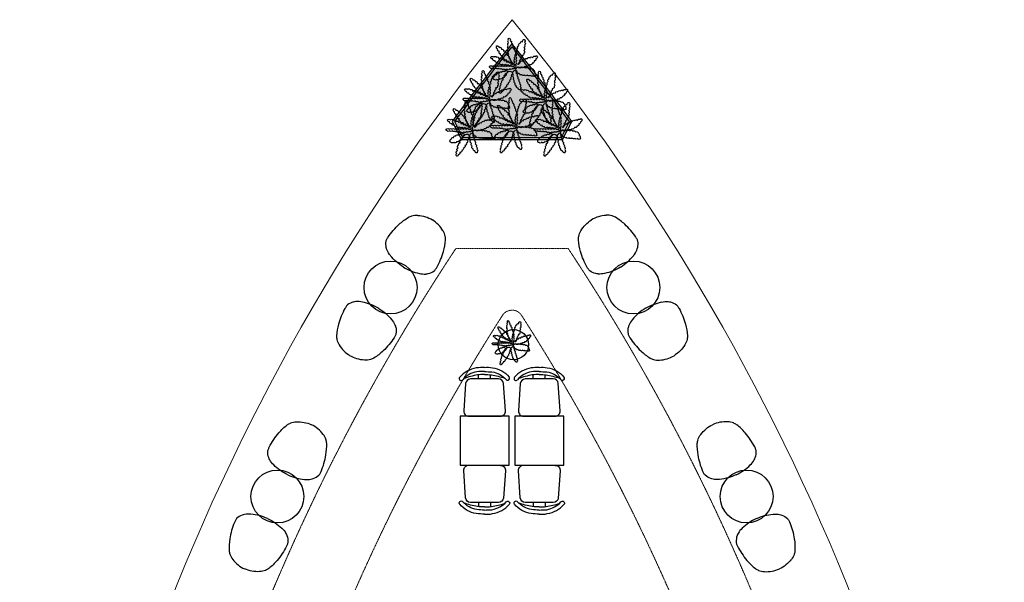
# Model space of a CAD drawing. Header units: millimetres. Extents: x 121304 to 134337, y 15060 to 32301.
# Tile 5 of 5: x 121304 to 134337, y 24853 to 32301. Entities that reach past the tile are written whole.
import ezdxf

# ---------------------------------------------------------------- set-up
doc = ezdxf.new("R2010")
doc.units = ezdxf.units.MM
doc.header["$LTSCALE"] = 2
doc.linetypes.add('HIDDEN', pattern=[0.375, 0.25, -0.125])
doc.layers.add('0_F&B AREA', color=3, linetype='Continuous', lineweight=0)
for name, color, linetype in [('Carpentry', 2, 'Continuous'), ('hn-furniture-loose', 5, 'Continuous'), ('New-Equipment', 1, 'Continuous'), ('Planter', 1, 'Continuous')]:
    doc.layers.add(name, color=color, linetype=linetype)

# ---------------------------------------------------------------- blocks, each defined once
blk = doc.blocks.new('A$C4B84193C')
at = {"layer": 'hn-furniture-loose', "color": 1}
for p, q in [((307.9, -222.4), (337.3, -251.8)), ((222.4, -307.9), (251.8, -337.3))]:
    blk.add_line(p, q, dxfattribs=at)
blk.add_lwpolyline([(112.5, 112.5), (-112.5, -112.5, 0.433848), (-110, -185.5), (97.4, -366.9, 0.394848), (165.7, -364.7), (364.7, -165.7, 0.394848), (366.9, -97.4), (185.5, 110, 0.433848)], format="xyb", close=True, dxfattribs=at)
for points in [[(296.7, -296.7, 0.032411), (343.1, -244.5, 0.048945), (414.9, -120.8)], [(318.6, -318.6, 0.035289), (369.4, -262, 0.182774), (414.2, -105)], [(346.4, -347.4, 0.035546), (401.3, -286.1, 0.176466), (454.1, -102, 0.178603)], [(296.7, -296.7, -0.032411), (244.5, -343.1, -0.027453), (126.5, -414.9)], [(346.4, -347.4, -0.089325), (286.1, -401.3, -0.180912), (102, -454.1, -0.178603)], [(318.6, -318.6, 0.015041), (262, -369.4, -0.168273), (105, -414.2)]]:
    blk.add_lwpolyline(points, format="xyb", dxfattribs=at)
for centre, start, end in [((434.2, -103.5), 4.24708, 184.24708), ((103.5, -434.2), 85.75292, 265.75292)]:
    blk.add_arc(centre, 20, start, end, dxfattribs=at)
blk = doc.blocks.new('Planter')
at = {"layer": 'Planter', "color": 85, "true_color": 0x67a552}
for points in [[(-108, -51, -0.520567), (-136, -59, -0.520567), (-165, -68, -0.520567), (-195, -70, -0.520567), (-225, -75, -0.520567), (-255, -75, -0.520567), (-284, -66, -0.520567), (-314, -65, -0.520567), (-343, -61, -0.520567), (-373, -61, -0.520567), (-403, -60, -0.520567), (-409, -46, -0.520567), (-379, -46, -0.520567), (-349, -46, -0.520567), (-319, -46, -0.520567), (-289, -46, -0.520567), (-259, -46, -0.520567), (-229, -46, -0.520567), (-199, -46, -0.520567), (-169, -46, -0.520567), (-155, -46, -0.520567), (-182, -33, -0.520567), (-211, -28, -0.520567), (-241, -24, -0.520567), (-271, -23, -0.520567), (-301, -18, -0.520567), (-326, -2, -0.520567), (-351, 14, -0.520567), (-375, 33, -0.520567), (-395, 53, -0.520567), (-365, 53, -0.520567), (-335, 53, -0.520567), (-310, 37, -0.520567), (-280, 30, -0.520567), (-254, 15, -0.520567), (-228, 0, -0.520567), (-199, -8, -0.520567), (-172, -21, -0.520567), (-159, -27, -0.520567), (-178, -4, -0.520567), (-206, 8, -0.520567), (-231, 24, -0.520567), (-258, 38, -0.520567), (-271, 65, -0.520567), (-292, 86, -0.520567), (-305, 113, -0.520567), (-322, 138, -0.520567), (-332, 166, -0.520567), (-334, 171, -0.520567), (-308, 156, -0.520567), (-283, 138, -0.520567), (-262, 117, -0.520567), (-237, 101, -0.520567), (-224, 74, -0.520567), (-207, 49, -0.520567), (-194, 22, -0.520567), (-178, -4, -0.520567), (-160, -27, -0.520567), (-159, -27, -0.520567), (-172, 0, -0.520567), (-183, 28, -0.520567), (-196, 55, -0.520567), (-204, 83, -0.520567), (-207, 113, -0.520567), (-211, 143, -0.520567), (-211, 173, -0.520567), (-207, 203, -0.520567), (-207, 233, -0.520567), (-202, 255, -0.520567), (-191, 227, -0.520567), (-179, 200, -0.520567), (-165, 173, -0.520567), (-156, 145, -0.520567), (-146, 116, -0.520567), (-133, 89, -0.520567), (-131, 59, -0.520567), (-131, 29, -0.520567), (-131, -1, -0.520567), (-136, -30, -0.520567), (-141, -60, -0.520567), (-141, -60, -0.520567), (-141, -30, -0.520567), (-141, 0, -0.520567), (-141, 30, -0.520567), (-133, 59, -0.520567), (-126, 88, -0.520567), (-115, 116, -0.520567), (-109, 145, -0.520567), (-99, 173, -0.520567), (-84, 199, -0.520567), (-59, 216, -0.520567), (-42, 240, -0.520567), (-42, 241, -0.520567), (-38, 211, -0.520567), (-37, 181, -0.520567), (-45, 153, -0.520567), (-46, 123, -0.520567), (-46, 93, -0.520567), (-67, 70, -0.520567), (-79, 43, -0.520567), (-94, 17, -0.520567), (-101, -12, -0.520567), (-108, -27, -0.520567), (-86, -6, -0.520567), (-62, 11, -0.520567), (-35, 23, -0.520567), (-8, 37, -0.520567), (20, 47, -0.520567), (50, 48, -0.520567), (78, 61, -0.520567), (95, 62, -0.520567), (82, 35, -0.520567), (63, 12, -0.520567), (44, -11, -0.520567), (18, -26, -0.520567), (-9, -40, -0.520567), (-39, -46, -0.520567), (-67, -55, -0.520567)], [(-222, -94, -0.520567), (-233, -122, -0.520567), (-249, -147, -0.520567), (-273, -165, -0.520567), (-300, -178, -0.520567), (-330, -183, -0.520567), (-360, -183, -0.520567), (-369, -179, -0.520567), (-356, -152, -0.520567), (-333, -133, -0.520567), (-308, -116, -0.520567), (-279, -108, -0.520567), (-250, -101, -0.520567)], [(-171, -107, -0.520567), (-179, -136, -0.520567), (-187, -165, -0.520567), (-197, -193, -0.520567), (-212, -219, -0.520567), (-229, -244, -0.520567), (-245, -269, -0.520567), (-266, -291, -0.520567), (-284, -315, -0.520567), (-299, -331, -0.520567), (-299, -301, -0.520567), (-292, -272, -0.520567), (-285, -243, -0.520567), (-279, -214, -0.520567), (-263, -188, -0.520567), (-252, -160, -0.520567), (-239, -133, -0.520567), (-218, -111, -0.520567)], [(-140, -87, -0.520567), (-130, -115, -0.520567), (-121, -144, -0.520567), (-111, -172, -0.520567), (-102, -201, -0.520567), (-93, -229, -0.520567), (-85, -258, -0.520567), (-84, -288, -0.520567), (-84, -295, -0.520567), (-106, -275, -0.520567), (-125, -252, -0.520567), (-136, -224, -0.520567), (-143, -195, -0.520567), (-153, -167, -0.520567), (-155, -137, -0.520567)], [(-120, -60, -0.520567), (-90, -60, -0.520567), (-60, -60, -0.520567), (-31, -62, -0.520567), (-1, -65, -0.520567), (28, -72, -0.520567), (56, -84, -0.520567), (65, -112, -0.520567), (77, -140, -0.520567), (82, -146, -0.520567), (52, -142, -0.520567), (22, -140, -0.520567), (-8, -137, -0.520567), (-38, -135, -0.520567), (-68, -133, -0.520567), (-95, -120, -0.520567), (-118, -100, -0.520567)]]:
    blk.add_lwpolyline(points, format="xyb", close=True, dxfattribs=at)
blk = doc.blocks.new('A$C6f42290f')
at = {"layer": 'Planter', "color": 85, "true_color": 0x67a552}
for points in [[(29, 8, -0.520567), (0, 0, -0.520567), (-29, -8, -0.520567), (-59, -10, -0.520567), (-88, -15, -0.520567), (-118, -15, -0.520567), (-147, -7, -0.520567), (-177, -6, -0.520567), (-207, -2, -0.520567), (-237, -1, -0.520567), (-267, -1, -0.520567), (-273, 13, -0.520567), (-243, 13, -0.520567), (-213, 13, -0.520567), (-183, 13, -0.520567), (-153, 13, -0.520567), (-123, 13, -0.520567), (-93, 13, -0.520567), (-63, 13, -0.520567), (-33, 13, -0.520567), (-18, 13, -0.520567), (-45, 26, -0.520567), (-75, 31, -0.520567), (-104, 35, -0.520567), (-134, 36, -0.520567), (-164, 41, -0.520567), (-189, 58, -0.520567), (-215, 73, -0.520567), (-238, 92, -0.520567), (-258, 112, -0.520567), (-228, 112, -0.520567), (-198, 112, -0.520567), (-173, 96, -0.520567), (-144, 89, -0.520567), (-118, 75, -0.520567), (-92, 60, -0.520567), (-63, 51, -0.520567), (-36, 38, -0.520567), (-23, 32, -0.520567), (-42, 55, -0.520567), (-69, 67, -0.520567), (-95, 83, -0.520567), (-121, 97, -0.520567), (-135, 124, -0.520567), (-156, 146, -0.520567), (-169, 173, -0.520567), (-185, 198, -0.520567), (-196, 226, -0.520567), (-197, 230, -0.520567), (-171, 215, -0.520567), (-147, 198, -0.520567), (-125, 177, -0.520567), (-100, 160, -0.520567), (-87, 133, -0.520567), (-71, 108, -0.520567), (-57, 81, -0.520567), (-42, 56, -0.520567), (-23, 32, -0.520567), (-23, 32, -0.520567), (-35, 59, -0.520567), (-46, 87, -0.520567), (-59, 114, -0.520567), (-68, 143, -0.520567), (-70, 173, -0.520567), (-74, 202, -0.520567), (-75, 232, -0.520567), (-71, 262, -0.520567), (-70, 292, -0.520567), (-65, 315, -0.520567), (-55, 287, -0.520567), (-42, 259, -0.520567), (-29, 232, -0.520567), (-19, 204, -0.520567), (-10, 176, -0.520567), (3, 149, -0.520567), (5, 119, -0.520567), (5, 89, -0.520567), (5, 59, -0.520567), (1, 29, -0.520567), (-4, -1, -0.520567), (-4, -1, -0.520567), (-4, 29, -0.520567), (-4, 59, -0.520567), (-4, 89, -0.520567), (3, 118, -0.520567), (11, 147, -0.520567), (21, 175, -0.520567), (27, 204, -0.520567), (37, 233, -0.520567), (52, 259, -0.520567), (77, 275, -0.520567), (94, 300, -0.520567), (95, 301, -0.520567), (99, 271, -0.520567), (99, 241, -0.520567), (92, 212, -0.520567), (90, 182, -0.520567), (90, 152, -0.520567), (70, 130, -0.520567), (57, 103, -0.520567), (42, 76, -0.520567), (35, 47, -0.520567), (29, 32, -0.520567), (50, 53, -0.520567), (74, 71, -0.520567), (102, 83, -0.520567), (129, 96, -0.520567), (157, 106, -0.520567), (187, 107, -0.520567), (214, 120, -0.520567), (231, 121, -0.520567), (218, 95, -0.520567), (199, 71, -0.520567), (180, 48, -0.520567), (154, 33, -0.520567), (127, 20, -0.520567), (98, 14, -0.520567), (69, 4, -0.520567)], [(16, -1, -0.520567), (46, -1, -0.520567), (76, -1, -0.520567), (106, -3, -0.520567), (136, -6, -0.520567), (165, -13, -0.520567), (193, -24, -0.520567), (201, -53, -0.520567), (214, -80, -0.520567), (218, -87, -0.520567), (189, -83, -0.520567), (159, -81, -0.520567), (129, -78, -0.520567), (99, -76, -0.520567), (69, -73, -0.520567), (42, -60, -0.520567), (19, -41, -0.520567)], [(-85, -35, -0.520567), (-96, -63, -0.520567), (-113, -88, -0.520567), (-137, -105, -0.520567), (-164, -119, -0.520567), (-193, -123, -0.520567), (-223, -124, -0.520567), (-232, -120, -0.520567), (-220, -92, -0.520567), (-196, -74, -0.520567), (-172, -57, -0.520567), (-143, -49, -0.520567), (-113, -42, -0.520567)], [(-35, -48, -0.520567), (-43, -77, -0.520567), (-51, -105, -0.520567), (-61, -134, -0.520567), (-76, -160, -0.520567), (-92, -185, -0.520567), (-109, -210, -0.520567), (-130, -232, -0.520567), (-148, -255, -0.520567), (-163, -272, -0.520567), (-163, -242, -0.520567), (-155, -213, -0.520567), (-149, -183, -0.520567), (-142, -154, -0.520567), (-127, -128, -0.520567), (-115, -101, -0.520567), (-103, -73, -0.520567), (-82, -52, -0.520567)], [(-3, -28, -0.520567), (7, -56, -0.520567), (16, -84, -0.520567), (25, -113, -0.520567), (35, -141, -0.520567), (44, -170, -0.520567), (51, -199, -0.520567), (53, -229, -0.520567), (53, -236, -0.520567), (30, -216, -0.520567), (11, -193, -0.520567), (0, -165, -0.520567), (-6, -136, -0.520567), (-17, -108, -0.520567), (-18, -78, -0.520567)]]:
    blk.add_lwpolyline(points, format="xyb", close=True, dxfattribs=at)
at = {"layer": 'Planter', "lineweight": -3}
blk.add_circle((6, -5), 200, dxfattribs=at)
blk = doc.blocks.new('lounge chair 3')
at = {"layer": 'New-Equipment'}
for centre, radius, start, end in [((67826, 29345), 992, 137.3736, 150.514), ((67307, 29819), 289, 129.1009, 136.8091), ((67168, 29987), 70.9, 112.855, 127.5857), ((67232, 29830), 241, 91.4833, 112.4254), ((67233, 29962), 108, 77.1312, 93.8745), ((67197, 29743), 331, 64.4912, 79.5258), ((67053, 29440), 666, 44.7974, 64.4914), ((67735, 29410), 881, 151.3049, 161.3682), ((67055, 29642), 162, 162.0949, 179.3723), ((67143, 29641), 251, 179.4864, 197.6153), ((67289, 29676), 400, 196.0876, 225.317)]:
    blk.add_arc(centre, radius, start, end, dxfattribs=at)
at = {"layer": 'New-Equipment', "extrusion": (0, 0, -1)}
for centre, radius, start, end in [((-67056, 29437), 666, 134.7974, 154.4914), ((-67358, 29581), 331, 154.4912, 169.5258), ((-67446, 29616), 241, 181.4832, 202.4253), ((-67578, 29617), 108, 167.1312, 183.8745), ((-66960, 30210), 992, 227.3736, 240.514), ((-67434, 29691), 289, 219.1009, 226.8091), ((-67603, 29552), 70.9, 202.855, 217.5857), ((-67292, 29673), 400, 286.0876, 315.317), ((-67026, 30119), 881, 241.3049, 251.3682), ((-67257, 29527), 251, 269.4864, 287.6153), ((-67257, 29439), 162, 252.0949, 269.3723)]:
    blk.add_arc(centre, radius, start, end, dxfattribs=at)
blk = doc.blocks.new('*U13')
at = {"layer": 'New-Equipment'}
blk.add_circle((1643, 402), 350, dxfattribs=at)
at = {"layer": 'New-Equipment', "xscale": -1, "rotation": 222.3883367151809}
blk.add_blockref('lounge chair 3', (-68713, -23018), dxfattribs=at)
at = {"layer": 'New-Equipment', "rotation": 131.6978912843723}
blk.add_blockref('lounge chair 3', (69212, -30142), dxfattribs=at)
blk = doc.blocks.new('*U14')
at = {"layer": 'Carpentry', "color": 0, "linetype": 'ByBlock', "lineweight": -2, "transparency": 16777216}
for p, rotation in [((125788, 27119), 61.70129882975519), ((124475, 24314), 68.10373451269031), ((123482, 21381), 74.50617019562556), ((122823, 18355), 80.90860587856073), ((122505, 15275), 87.31104156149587)]:
    blk.add_blockref('*U13', p, dxfattribs=dict(at, rotation=rotation))

msp = doc.modelspace()

# ---------------------------------------------------------------- hatches: boundary and pattern name
at = {"layer": 'Carpentry', "linetype": 'Continuous', "true_color": 0x67a552}
h = msp.add_hatch(dxfattribs=at)
h.set_pattern_fill('GOST_GLASS', color=85, scale=2)
edge = h.paths.add_edge_path()
edge.add_line((127167, 30740), (128474, 30740))
edge.add_line((128474, 30740), (128581, 30952))
edge.add_arc((105439, 13974), 28702, 36.2639, 38.7594)
edge.add_arc((150202, 13974), 28702, 141.2406, 143.7361)
edge.add_line((127059, 30952), (127167, 30740))

# ---------------------------------------------------------------- linework, layer by layer
at = {"layer": '0_F&B AREA', "color": 251, "linetype": 'HIDDEN', "ltscale": 5}
msp.add_line((127076, 29272), (128564, 29272), dxfattribs=at)
at = {"layer": '0_F&B AREA'}
for centre, start, end in [((150202, 13974), 140.6888, 177.4227), ((105439, 13974), 2.5773, 39.3112)]:
    msp.add_arc(centre, 28927, start, end, dxfattribs=at)
at = {"layer": '0_F&B AREA', "color": 251, "linetype": 'HIDDEN', "ltscale": 5}
for centre, radius, start, end in [((150202, 13974), 27727, 146.5153, 177.311), ((105439, 13974), 27727, 12.8265, 33.4847), ((127820, 28306), 150, 32.6329, 147.3671), ((150202, 13974), 26727, 147.3671, 157.1463), ((105439, 13974), 26727, 22.8537, 32.6329)]:
    msp.add_arc(centre, radius, start, end, dxfattribs=at)
at = {"layer": 'Carpentry', "color": 1, "linetype": 'Continuous'}
for points in [[(127151, 30715), (128489, 30715), (128611, 30954, 0.011294), (127820, 31983, 0.011294), (127030, 30954)], [(127167, 30740), (128474, 30740), (128581, 30952, 0.010889), (127820, 31943, 0.010889), (127059, 30952)]]:
    msp.add_lwpolyline(points, format="xyb", close=True, dxfattribs=at)
at = {"layer": 'hn-furniture-loose', "color": 1}
for points in [[(127133, 27052), (127133, 26402), (127783, 26402), (127783, 27052)], [(127858, 27052), (127858, 26402), (128508, 26402), (128508, 27052)]]:
    msp.add_lwpolyline(points, close=True, dxfattribs=at)
at = {"layer": 'New-Equipment'}
for centre in [(129427, 28756), (130926, 25989)]:
    msp.add_circle(centre, 350, dxfattribs=at)

# ---------------------------------------------------------------- block references
at = {"layer": 'Carpentry', "linetype": 'Continuous'}
for name, p in [('*U14', (0, 0)), ('A$C6f42290f', (127833, 28004))]:
    msp.add_blockref(name, p, dxfattribs=at)
at = {"layer": 'hn-furniture-loose', "color": 1, "yscale": 1.315290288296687, "zscale": 1.315290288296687}
for p, xscale, rotation in [((127458, 27052), 1.315290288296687, 135.2698224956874), ((128183, 27052), 1.315290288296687, 135.2698224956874), ((127458, 26402), -1.315290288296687, 44.73017750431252), ((128183, 26402), -1.315290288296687, 44.73017750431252)]:
    msp.add_blockref('A$C4B84193C', p, dxfattribs=dict(at, xscale=xscale, rotation=rotation))
at = {"layer": 'New-Equipment', "xscale": -1}
for p, rotation in [((70501, 73770), 166.6008098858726), ((77387, 77293), 160.1983742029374)]:
    msp.add_blockref('lounge chair 3', p, dxfattribs=dict(at, rotation=rotation))
at = {"layer": 'New-Equipment'}
for p, rotation in [((142160, -44294), 75.910364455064), ((135434, -48026), 69.50792877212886)]:
    msp.add_blockref('lounge chair 3', p, dxfattribs=dict(at, rotation=rotation))
at = {"layer": 'Planter', "color": 2, "xscale": 1.25, "yscale": 1.25, "zscale": 1.25}
for p in [(128034, 31739), (127687, 31310), (128434, 31299), (127462, 30907), (128047, 30950), (128625, 30906)]:
    msp.add_blockref('Planter', p, dxfattribs=at)

doc.saveas('drawing.dxf')
